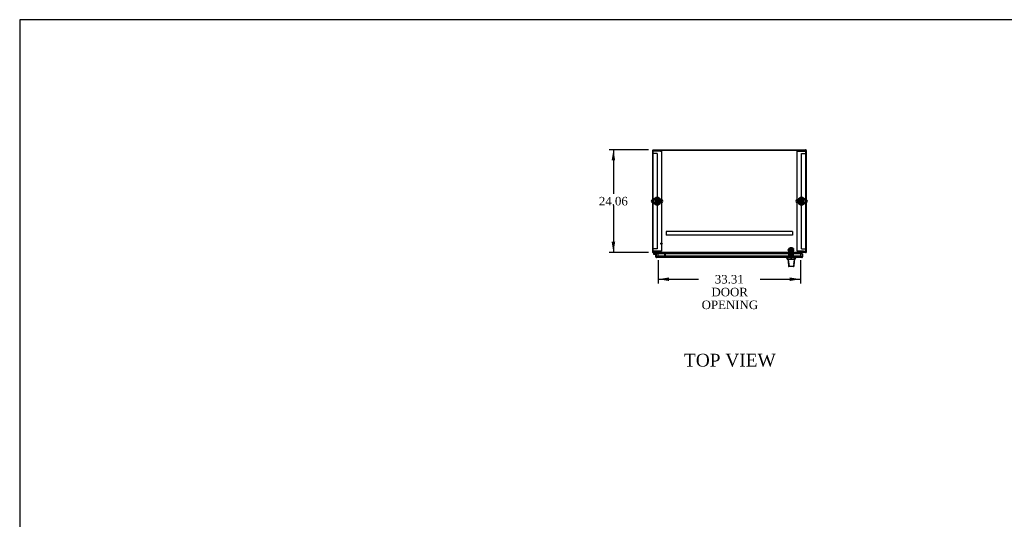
# Model space of a CAD drawing. Header units: inches. Extents: x 2 to 538, y -2 to 358.
# Tile 5 of 10: x 2 to 233, y 241 to 358. Entities that reach past the tile are written whole.
import ezdxf
from ezdxf.enums import TextEntityAlignment as Align
from ezdxf.lldxf.tags import DXFTag

# ---------------------------------------------------------------- set-up
doc = ezdxf.new("R2010")
doc.units = ezdxf.units.IN
doc.header["$MEASUREMENT"] = 0
for name, color, linetype in [('COM50677-1', 7, 'Continuous'), ('COM53964-2', 7, 'Continuous'), ('COM54746-78', 7, 'Continuous'), ('COM55914', 7, 'Continuous'), ('COM56670-6', 7, 'Continuous'), ('COM70220', 7, 'Continuous'), ('COM70838', 7, 'Continuous'), ('COM70839-6', 7, 'Continuous'), ('COM71199-6', 7, 'Continuous'), ('COM71207-6', 7, 'Continuous'), ('COM71209-6', 7, 'Continuous'), ('COM71211-3', 7, 'Continuous'), ('Default', 7, 'Continuous'), ('HAN13068', 7, 'Continuous'), ('HAN13068_NUT', 7, 'Continuous'), ('HAN13068_SCREW', 7, 'Continuous'), ('HAN_NUT', 7, 'Continuous'), ('NTS18024', 7, 'Continuous'), ('NTS18147', 7, 'Continuous'), ('ROL87452', 7, 'Continuous'), ('RVT17786', 7, 'Continuous'), ('RVT19000', 7, 'Continuous'), ('SCS86414', 7, 'Continuous'), ('SPC87322', 7, 'Continuous'), ('STD26122', 7, 'Continuous'), ('STD26258', 7, 'Continuous'), ('WAF25376', 7, 'Continuous'), ('WAF25377', 7, 'Continuous'), ('WAM254785', 7, 'Continuous'), ('WAM30038', 7, 'Continuous')]:
    doc.layers.add(name, color=color, linetype=linetype)
doc.styles.add('SEACAD_Times_New_Roman', font='times.ttf')
tags = doc.linetypes.add('HIDDEN2', pattern=[0.1875, 0.125, -0.0625]).pattern_tags.tags
tags[6:7] = [DXFTag(74, 4), DXFTag(75, 0), DXFTag(340, '0'), DXFTag(46, 0.0), DXFTag(50, 0.0), DXFTag(44, 0.0), DXFTag(45, 0.0)]
tags[4:5] = [DXFTag(74, 4), DXFTag(75, 0), DXFTag(340, '0'), DXFTag(46, 0.0), DXFTag(50, 0.0), DXFTag(44, 0.0), DXFTag(45, 0.0)]
doc.dimstyles.new('HAMMOND_(STH_-_540x360)', dxfattribs={"dimtxt": 2, "dimasz": 2.5, "dimexe": 1, "dimexo": 1, "dimgap": 0.5, "dimtad": 0, "dimtih": 1, "dimtoh": 1, "dimzin": 0, "dimdsep": 46, "dimtxsty": 'SEACAD_Times_New_Roman', "dimblk1": '_SE_FILLED', "dimblk2": '_SE_FILLED', "dimsah": 1, "dimcen": 1, "dimadec": 0, "dimazin": 0, "dimtfac": 0.8, "dimtofl": 0, "dimtmove": 0, "dimatfit": 3, "dimfxl": 1, "dimtolj": 1, "dimtzin": 0, "dimarcsym": 0})

# ---------------------------------------------------------------- blocks, each defined once
blk = doc.blocks.new('SE1')
at = {"layer": 'COM50677-1', "color": 7, "linetype": 'HIDDEN2'}
for p, q in [((150.72, 327.31), (150.53, 327.31)), ((152.35, 327.31), (150.72, 327.31)), ((152.35, 327.31), (152.53, 327.31)), ((152.53, 327.31), (152.53, 303.81)), ((184.4, 327.31), (184.59, 327.31)), ((184.4, 303.81), (184.4, 327.31)), ((184.59, 327.31), (186.22, 327.31)), ((186.22, 327.31), (186.4, 327.31)), ((150.72, 303.81), (150.53, 303.81)), ((152.35, 303.81), (150.72, 303.81)), ((152.53, 303.81), (152.35, 303.81)), ((184.59, 303.81), (184.4, 303.81)), ((184.59, 303.81), (186.22, 303.81)), ((186.22, 303.81), (186.4, 303.81))]:
    blk.add_line(p, q, dxfattribs=at)
at = {"layer": 'COM53964-2', "color": 7, "linetype": 'HIDDEN2'}
for p, q in [((150.67, 326.76), (150.53, 326.76)), ((151.39, 326.76), (150.67, 326.76)), ((151.53, 326.76), (151.39, 326.76)), ((151.53, 326.76), (151.53, 304.39)), ((185.4, 304.39), (185.4, 326.76)), ((185.4, 326.76), (185.54, 326.76)), ((185.54, 326.76), (186.26, 326.76)), ((186.26, 326.76), (186.4, 326.76)), ((150.67, 304.39), (150.53, 304.39)), ((151.39, 304.39), (150.67, 304.39)), ((151.53, 304.39), (151.39, 304.39)), ((185.4, 304.39), (185.54, 304.39)), ((185.54, 304.39), (186.26, 304.39)), ((186.26, 304.39), (186.4, 304.39))]:
    blk.add_line(p, q, dxfattribs=at)
at = {"layer": 'COM54746-78', "color": 7, "linetype": 'Continuous'}
for p, q in [((150.9, 303.53), (150.68, 303.32)), ((150.7, 303.24), (150.7, 303.22)), ((150.75, 303.29), (150.92, 303.47)), ((150.77, 303.29), (150.75, 303.29)), ((150.75, 303.17), (150.77, 303.17)), ((150.88, 303.11), (150.76, 303.11)), ((150.82, 303.22), (150.82, 303.24)), ((150.88, 303.23), (150.82, 303.23)), ((150.88, 303.18), (150.87, 303.18)), ((151.34, 303.18), (150.88, 303.18)), ((150.88, 303.18), (150.88, 303.11)), ((150.88, 303.11), (151.34, 303.11)), ((150.92, 303.47), (151.61, 303.47)), ((151.34, 303.11), (151.34, 303.11)), ((151.34, 302.63), (151.34, 302.63)), ((151.61, 303.47), (151.61, 303.53))]:
    blk.add_line(p, q, dxfattribs=at)
at = {"layer": 'COM54746-78', "color": 7, "linetype": 'HIDDEN2'}
for p, q in [((150.73, 303.27), (150.75, 303.29)), ((150.87, 303.18), (150.76, 303.18)), ((150.82, 303.23), (150.88, 303.22)), ((150.82, 303.23), (150.82, 303.23)), ((151.38, 303.18), (151.34, 303.18)), ((151.34, 302.63), (151.4, 302.63)), ((151.4, 302.63), (151.4, 303.15))]:
    blk.add_line(p, q, dxfattribs=at)
at = {"layer": 'COM54746-78', "color": 7, "linetype": 'Continuous'}
for centre, radius, start, end in [((150.76, 303.23), 0.117, 132.392, 0), ((150.75, 303.24), 0.05, 90, 180), ((150.75, 303.22), 0.05, 180, 270), ((150.77, 303.24), 0.05, 0, 90), ((150.77, 303.22), 0.05, 270, 0), ((150.76, 303.23), 0.117, 0, 72.9726)]:
    blk.add_arc(centre, radius, start, end, dxfattribs=at)
at = {"layer": 'COM54746-78', "color": 7, "linetype": 'HIDDEN2'}
for centre, radius, start, end in [((150.76, 303.23), 0.117, 72.9726, 132.392), ((150.76, 303.23), 0.055, 131.1959, 0), ((150.76, 303.23), 0.055, 0, 131.1959), ((151.38, 303.15), 0.025, 0, 90)]:
    blk.add_arc(centre, radius, start, end, dxfattribs=at)
at = {"layer": 'COM55914', "color": 7, "linetype": 'HIDDEN2'}
for p, q in [((183.28, 308.44), (153.65, 308.44)), ((153.65, 308.44), (153.65, 308.39)), ((153.65, 308.39), (153.65, 307.67)), ((153.65, 307.67), (153.65, 307.62)), ((183.28, 307.62), (153.65, 307.62)), ((183.28, 308.44), (183.28, 308.39)), ((183.28, 308.39), (183.28, 307.67)), ((183.28, 307.67), (183.28, 307.62))]:
    blk.add_line(p, q, dxfattribs=at)
at = {"layer": 'COM56670-6', "color": 7, "linetype": 'Continuous'}
for p, q in [((186.4, 327.53), (150.53, 327.53)), ((150.53, 327.53), (150.53, 315.89)), ((186.4, 315.89), (186.4, 327.53)), ((150.53, 315.23), (150.53, 303.67)), ((186.4, 303.67), (186.4, 315.23)), ((150.53, 303.67), (150.53, 303.53)), ((186.4, 303.53), (150.53, 303.53)), ((151.81, 303.53), (151.81, 303.48)), ((151.81, 303.22), (151.81, 303.48)), ((185.12, 303.48), (185.12, 303.53)), ((185.12, 303.48), (185.12, 303.22)), ((186.4, 303.53), (186.4, 303.67))]:
    blk.add_line(p, q, dxfattribs=at)
at = {"layer": 'COM56670-6', "color": 7, "linetype": 'HIDDEN2'}
for p, q in [((150.53, 315.89), (150.53, 315.23)), ((186.4, 315.23), (186.4, 315.89)), ((151.81, 302.7), (151.81, 303.22)), ((151.81, 302.66), (151.81, 302.7)), ((151.81, 302.56), (151.81, 302.66)), ((151.81, 302.66), (151.81, 302.66)), ((151.81, 302.56), (151.81, 302.56)), ((151.81, 302.56), (151.81, 302.56)), ((151.81, 302.56), (185.12, 302.56)), ((184.87, 302.7), (152.06, 302.7)), ((184.87, 302.6), (152.06, 302.6)), ((185.12, 303.22), (185.12, 302.7)), ((185.12, 302.7), (185.12, 302.66)), ((185.12, 302.66), (185.12, 302.66)), ((185.12, 302.66), (185.12, 302.56)), ((185.12, 302.56), (185.12, 302.56)), ((185.12, 302.56), (185.12, 302.56))]:
    blk.add_line(p, q, dxfattribs=at)
for centre in [(151.53, 315.56), (185.4, 315.56)]:
    blk.add_circle(centre, 0.375, dxfattribs=at)
for centre, major_axis, start_param, end_param in [((152.06, 302.65), (-0.25, 0), 4.712389, 6.211302), ((152.06, 302.56), (0.25, 0), 1.570796, 3.06971), ((184.87, 302.65), (0.25, 0), 0.071883, 1.570796), ((184.87, 302.56), (0.25, 0), 0.071883, 1.570796)]:
    blk.add_ellipse(centre, major_axis=major_axis, ratio=0.173648, start_param=start_param, end_param=end_param, dxfattribs=at)
at = {"layer": 'COM70220', "color": 7, "linetype": 'HIDDEN2'}
for p, q in [((151.98, 302.69), (151.73, 302.69)), ((184.89, 302.69), (151.98, 302.69)), ((185.14, 302.69), (184.89, 302.69))]:
    blk.add_line(p, q, dxfattribs=at)
for centre, start, end in [((151.73, 302.44), 90, 180), ((185.14, 302.44), 0, 90)]:
    blk.add_arc(centre, 0.25, start, end, dxfattribs=at)
at = {"layer": 'COM70838', "color": 7, "linetype": 'HIDDEN2'}
for p, q in [((182.34, 303.42), (182.34, 303.54)), ((182.34, 303.54), (182.47, 303.54)), ((182.47, 303.42), (182.34, 303.42)), ((182.95, 303.54), (182.47, 303.54)), ((182.47, 303.42), (183.55, 303.42)), ((183.55, 303.54), (182.98, 303.54)), ((183.55, 303.54), (183.64, 303.54)), ((183.64, 303.42), (183.55, 303.42)), ((184.3, 303.54), (183.64, 303.54)), ((183.64, 303.42), (184.35, 303.42)), ((184.35, 303.42), (184.35, 303.56)), ((184.35, 303.42), (184.42, 303.42)), ((184.41, 303.64), (184.41, 303.66)), ((184.48, 303.48), (184.48, 303.48)), ((185.73, 303.83), (184.61, 303.83)), ((184.61, 303.7), (185.73, 303.7)), ((184.61, 303.7), (184.61, 303.6)), ((184.61, 303.6), (185.85, 303.6)), ((185.85, 303.81), (185.85, 303.69)), ((185.85, 303.6), (185.85, 303.69))]:
    blk.add_line(p, q, dxfattribs=at)
for centre, radius, start, end in [((184.3, 303.66), 0.117, 270, 298.0398), ((184.3, 303.66), 0.117, 298.0398, 0), ((184.61, 303.64), 0.193, 90, 180), ((184.42, 303.48), 0.06, 270, 0), ((184.61, 303.48), 0.125, 90, 180)]:
    blk.add_arc(centre, radius, start, end, dxfattribs=at)
for centre, major_axis, start_param, end_param in [((185.73, 303.81), (-0.125, 0), 3.141593, 4.712389), ((185.73, 303.69), (0.125, 0), 0, 1.570796)]:
    blk.add_ellipse(centre, major_axis=major_axis, ratio=0.145455, start_param=start_param, end_param=end_param, dxfattribs=at)
at = {"layer": 'COM70839-6', "color": 7, "linetype": 'HIDDEN2'}
for p, q in [((182.43, 304.38), (182.43, 304.45)), ((182.5, 304.45), (182.43, 304.45)), ((182.43, 304.38), (182.43, 304.12)), ((182.43, 303.95), (182.43, 304.12)), ((182.43, 302.82), (182.43, 303.95)), ((182.43, 302.81), (182.43, 302.82)), ((182.5, 302.81), (182.43, 302.81)), ((182.5, 304.45), (182.5, 304.38)), ((182.5, 304.12), (182.5, 304.38)), ((183.43, 304.13), (182.5, 304.13)), ((182.5, 304.12), (182.5, 303.95)), ((182.5, 304.07), (183.43, 304.07)), ((182.5, 302.82), (182.5, 303.95)), ((183.43, 303.27), (182.5, 303.27)), ((182.5, 302.82), (182.5, 302.81)), ((183.43, 304.38), (183.43, 304.45)), ((183.5, 304.45), (183.43, 304.45)), ((183.43, 304.38), (183.43, 304.12)), ((183.43, 303.95), (183.43, 304.12)), ((183.43, 302.82), (183.43, 303.95)), ((183.43, 302.81), (183.43, 302.82)), ((183.5, 302.81), (183.43, 302.81)), ((183.5, 304.45), (183.5, 304.38)), ((183.5, 304.12), (183.5, 304.38)), ((183.5, 304.12), (183.5, 303.95)), ((183.5, 302.82), (183.5, 303.95)), ((183.5, 302.82), (183.5, 302.81))]:
    blk.add_line(p, q, dxfattribs=at)
at = {"layer": 'COM71199-6', "color": 7, "linetype": 'Continuous'}
for p, q in [((151.25, 303.11), (151.34, 303.11)), ((151.25, 302.48), (151.25, 303.11)), ((185.53, 303.22), (151.34, 303.22)), ((151.34, 303.22), (151.34, 302.48)), ((151.34, 302.48), (151.34, 303.11)), ((185.53, 303.22), (185.53, 302.48)), ((185.62, 303.22), (185.53, 303.22)), ((185.53, 303.22), (185.53, 302.48)), ((185.62, 303.22), (185.62, 302.48)), ((151.34, 302.42), (151.3, 302.37)), ((151.34, 302.48), (151.34, 302.48)), ((151.34, 302.48), (151.34, 302.37)), ((151.34, 302.48), (151.34, 302.42)), ((185.48, 302.34), (151.39, 302.34)), ((151.39, 302.34), (151.39, 302.34)), ((151.39, 302.34), (151.39, 302.34)), ((151.39, 302.34), (151.39, 302.34)), ((185.48, 302.34), (185.48, 302.34)), ((185.48, 302.34), (185.48, 302.34)), ((185.53, 302.48), (185.53, 302.48)), ((185.53, 302.48), (185.53, 302.37)), ((185.53, 302.42), (185.53, 302.48)), ((185.53, 302.42), (185.57, 302.37))]:
    blk.add_line(p, q, dxfattribs=at)
for centre, start, end in [((151.39, 302.48), 180, 232.4964), ((151.39, 302.48), 232.4964, 269.8439), ((151.39, 302.48), 269.9238, 270), ((185.48, 302.48), 270.1561, 307.5036), ((185.48, 302.48), 270, 270.0762), ((185.48, 302.48), 307.5036, 0)]:
    blk.add_arc(centre, 0.143, start, end, dxfattribs=at)
for points in [[(151.34, 302.37), (151.35, 302.36), (151.36, 302.35), (151.37, 302.35), (151.37, 302.34), (151.38, 302.34), (151.39, 302.34), (151.39, 302.34)], [(185.53, 302.37), (185.52, 302.36), (185.51, 302.35), (185.5, 302.35), (185.5, 302.34), (185.49, 302.34), (185.48, 302.34), (185.48, 302.34)]]:
    blk.add_open_spline(points, degree=3, knots=[0, 0, 0, 0, 0.5, 0.5, 0.75, 0.75, 1, 1, 1, 1], dxfattribs=at)
at = {"layer": 'COM71207-6', "color": 7, "linetype": 'Continuous'}
for p, q in [((150.44, 327.53), (150.44, 315.89)), ((150.44, 327.53), (150.53, 327.53)), ((150.44, 315.23), (150.44, 303.62)), ((150.44, 303.62), (150.53, 303.62)), ((151.72, 303.48), (151.72, 303.22))]:
    blk.add_line(p, q, dxfattribs=at)
at = {"layer": 'COM71207-6', "color": 7, "linetype": 'HIDDEN2'}
for p, q in [((150.44, 315.89), (150.44, 315.23)), ((151.72, 303.22), (151.72, 302.56)), ((151.81, 302.56), (151.72, 302.56))]:
    blk.add_line(p, q, dxfattribs=at)
at = {"layer": 'COM71207-6', "color": 7, "linetype": 'Continuous'}
for centre, radius, start, end in [((150.58, 303.67), 0.143, 199.6129, 250.3871), ((151.67, 303.48), 0.048, 0, 90), ((151.67, 303.48), 0.143, 0, 19.6129)]:
    blk.add_arc(centre, radius, start, end, dxfattribs=at)
at = {"layer": 'COM71207-6', "color": 7, "linetype": 'HIDDEN2'}
for centre, radius, start, end in [((150.58, 303.67), 0.048, 180, 270), ((150.58, 303.67), 0.143, 250.3871, 270), ((151.67, 303.48), 0.143, 19.6129, 90)]:
    blk.add_arc(centre, radius, start, end, dxfattribs=at)
at = {"layer": 'COM71209-6', "color": 7, "linetype": 'HIDDEN2'}
blk.add_line((151.81, 302.56), (185.12, 302.56), dxfattribs=at)
at = {"layer": 'COM71211-3', "color": 7, "linetype": 'Continuous'}
for p, q in [((150.53, 327.59), (150.53, 327.53)), ((150.53, 327.59), (186.35, 327.59)), ((186.5, 327.45), (186.5, 315.89)), ((186.5, 315.23), (186.5, 303.62)), ((185.22, 303.22), (185.22, 303.48)), ((186.4, 303.62), (186.5, 303.62)), ((186.4, 303.53), (186.5, 303.53)), ((186.5, 303.62), (186.5, 303.53))]:
    blk.add_line(p, q, dxfattribs=at)
at = {"layer": 'COM71211-3', "color": 7, "linetype": 'HIDDEN2'}
for p, q in [((150.53, 327.49), (186.35, 327.49)), ((186.5, 315.89), (186.5, 315.23)), ((185.12, 302.56), (185.22, 302.56)), ((185.22, 302.56), (185.22, 303.22))]:
    blk.add_line(p, q, dxfattribs=at)
at = {"layer": 'COM71211-3', "color": 7, "linetype": 'Continuous'}
for centre, radius, start, end in [((186.35, 327.45), 0.143, 0, 90), ((185.26, 303.48), 0.143, 160.3871, 180), ((185.26, 303.48), 0.048, 90, 180), ((186.35, 303.67), 0.143, 289.6129, 340.3871)]:
    blk.add_arc(centre, radius, start, end, dxfattribs=at)
at = {"layer": 'COM71211-3', "color": 7, "linetype": 'HIDDEN2'}
for centre, radius, start, end in [((186.35, 327.45), 0.048, 0, 90), ((185.26, 303.48), 0.143, 90, 160.3871), ((186.35, 303.67), 0.048, 270, 0), ((186.35, 303.67), 0.143, 270, 289.6129)]:
    blk.add_arc(centre, radius, start, end, dxfattribs=at)
at = {"layer": 'HAN13068', "color": 7, "linetype": 'HIDDEN2'}
for p, q in [((182.57, 303.04), (182.77, 303.04)), ((182.57, 303.04), (182.57, 302.34)), ((182.77, 303.04), (183.17, 303.04)), ((182.77, 303.04), (182.77, 302.34)), ((182.84, 304.53), (182.81, 304.5)), ((182.81, 304.5), (183.13, 304.5)), ((182.81, 304.5), (182.81, 303.54)), ((182.81, 303.17), (182.81, 303.04)), ((182.81, 303.17), (182.97, 303.17)), ((183.1, 304.53), (182.84, 304.53)), ((182.97, 303.17), (183.13, 303.17)), ((183.13, 304.5), (183.1, 304.53)), ((183.13, 303.54), (183.13, 304.5)), ((183.13, 303.17), (183.13, 303.04)), ((183.17, 303.04), (183.36, 303.04)), ((183.17, 303.04), (183.17, 302.34)), ((183.36, 303.04), (183.36, 302.34))]:
    blk.add_line(p, q, dxfattribs=at)
at = {"layer": 'HAN13068', "color": 7, "linetype": 'Continuous'}
for p, q in [((181.88, 302.34), (181.88, 302.26)), ((181.88, 302.26), (181.94, 302.26)), ((181.97, 302.26), (182.26, 301.91)), ((182.07, 302.26), (181.99, 302.26)), ((183.68, 302.26), (182.07, 302.26)), ((182.18, 301.91), (182.19, 301.91)), ((182.26, 301.91), (182.19, 301.91)), ((182.3, 301.91), (182.26, 301.91)), ((182.26, 301.91), (182.47, 300.27)), ((182.4, 301.91), (182.3, 301.91)), ((182.36, 300.28), (182.36, 300.28)), ((183.67, 301.91), (182.4, 301.91)), ((182.52, 300.23), (182.42, 300.23)), ((183.46, 300.23), (182.52, 300.23)), ((183.51, 300.23), (183.46, 300.23)), ((183.67, 301.91), (183.51, 300.27)), ((183.57, 300.28), (183.57, 300.28)), ((183.7, 301.91), (183.67, 301.91)), ((183.86, 302.26), (183.68, 302.26)), ((183.72, 301.91), (183.7, 301.91)), ((183.73, 301.91), (183.72, 301.91)), ((183.73, 301.91), (183.76, 301.91)), ((183.94, 302.26), (183.86, 302.26)), ((183.94, 302.26), (184.06, 302.26)), ((184.06, 302.26), (184.06, 302.34))]:
    blk.add_line(p, q, dxfattribs=at)
for centre, radius, start, end in [((178.08, 298.63), 5.25, 38.6173, 43.7666), ((182.42, 300.29), 0.06, 185.9929, 270.0075), ((183.45, 300.28), 0.0554, 272.131, 348.8293), ((183.51, 300.29), 0.06, 269.9911, 354.4242), ((121.71, 307.95), 62.32, 353.4784, 354.4341), ((196.17, 291.72), 16.06, 138.9673, 140.6254)]:
    blk.add_arc(centre, radius, start, end, dxfattribs=at)
for points in [[(182.19, 301.91), (182.25, 301.37), (182.3, 300.82), (182.36, 300.28)], [(183.73, 301.91), (183.68, 301.37), (183.62, 300.82), (183.57, 300.28)], [(183.68, 302.26), (183.68, 302.14), (183.68, 302.02), (183.67, 301.91)]]:
    blk.add_open_spline(points, degree=3, dxfattribs=at)
blk.add_open_spline([(182.47, 300.27), (182.48, 300.26), (182.48, 300.25), (182.5, 300.23), (182.51, 300.23), (182.52, 300.23)], degree=3, knots=[0, 0, 0, 0, 0.5, 0.5, 1, 1, 1, 1], dxfattribs=at)
at = {"layer": 'HAN13068_NUT', "color": 7, "linetype": 'HIDDEN2'}
for p, q in [((182.63, 303.92), (182.63, 303.87)), ((182.63, 303.87), (182.8, 303.87)), ((182.63, 303.87), (182.63, 303.54)), ((183.27, 303.95), (182.66, 303.95)), ((182.8, 303.87), (182.97, 303.87)), ((182.97, 303.87), (183.13, 303.87)), ((182.97, 303.87), (182.97, 303.54)), ((183.13, 303.87), (183.3, 303.87)), ((183.3, 303.87), (183.3, 303.92)), ((183.3, 303.87), (183.3, 303.54))]:
    blk.add_line(p, q, dxfattribs=at)
for centre, start, end in [((182.66, 303.92), 90, 180), ((183.27, 303.92), 0, 90)]:
    blk.add_arc(centre, 0.03, start, end, dxfattribs=at)
at = {"layer": 'HAN13068_SCREW', "color": 7, "linetype": 'HIDDEN2'}
for p, q in [((182.7, 302.54), (183.23, 302.54)), ((182.7, 302.54), (182.7, 302.47)), ((182.85, 302.67), (182.74, 302.67)), ((182.74, 302.67), (182.74, 302.54)), ((183.08, 302.67), (182.85, 302.67)), ((182.85, 302.67), (182.85, 302.54)), ((183.19, 302.67), (183.08, 302.67)), ((183.08, 302.67), (183.08, 302.54)), ((183.19, 302.67), (183.19, 302.54)), ((183.23, 302.47), (183.23, 302.54)), ((182.7, 302.47), (183.23, 302.47)), ((182.85, 302.47), (182.85, 302.09)), ((182.85, 302.09), (183.08, 302.09)), ((183.08, 302.09), (183.08, 302.47))]:
    blk.add_line(p, q, dxfattribs=at)
at = {"layer": 'HAN_NUT', "color": 7, "linetype": 'HIDDEN2'}
for p, q in [((182.66, 302.65), (182.35, 302.65)), ((182.35, 302.44), (182.35, 302.65)), ((183.27, 302.65), (182.66, 302.65)), ((182.66, 302.44), (182.66, 302.65)), ((183.58, 302.65), (183.27, 302.65)), ((183.27, 302.44), (183.27, 302.65)), ((183.58, 302.44), (183.58, 302.65))]:
    blk.add_line(p, q, dxfattribs=at)
at = {"layer": 'NTS18024', "color": 7, "linetype": 'HIDDEN2'}
for p, q in [((151.53, 316.1), (151.07, 315.82)), ((151.07, 315.82), (151.07, 315.3)), ((151.07, 315.3), (151.53, 315.03)), ((152, 315.82), (151.53, 316.1)), ((151.53, 315.03), (152, 315.3)), ((152, 315.3), (152, 315.82)), ((185.4, 316.1), (184.94, 315.82)), ((184.94, 315.82), (184.94, 315.3)), ((184.94, 315.3), (185.4, 315.03)), ((185.87, 315.82), (185.4, 316.1)), ((185.4, 315.03), (185.87, 315.3)), ((185.87, 315.3), (185.87, 315.82))]:
    blk.add_line(p, q, dxfattribs=at)
for centre in [(151.53, 315.56), (185.4, 315.56)]:
    blk.add_circle(centre, 0.263, dxfattribs=at)
at = {"layer": 'NTS18147', "color": 7, "linetype": 'HIDDEN2'}
for p, q in [((182.5, 303.47), (182.5, 303.47)), ((182.57, 303.47), (182.5, 303.47)), ((182.5, 303.47), (182.5, 303.41)), ((182.57, 303.47), (182.5, 303.47)), ((182.57, 303.41), (182.5, 303.41)), ((182.57, 303.41), (182.5, 303.41)), ((182.5, 303.41), (182.5, 303.34)), ((182.5, 303.34), (182.57, 303.34)), ((182.5, 303.34), (182.57, 303.34)), ((182.57, 303.47), (182.57, 303.47)), ((182.57, 303.47), (182.57, 303.41)), ((182.57, 303.41), (182.57, 303.41)), ((182.57, 303.34), (182.57, 303.41)), ((182.57, 303.34), (182.9, 303.34)), ((182.57, 303.34), (182.9, 303.34)), ((182.77, 303.47), (182.73, 303.47)), ((182.77, 303.47), (182.73, 303.47)), ((182.75, 303.34), (182.75, 303.34)), ((182.75, 303.34), (182.75, 302.91)), ((183.19, 302.91), (182.75, 302.91)), ((183.19, 302.91), (182.75, 302.91)), ((183.03, 303.41), (182.9, 303.41)), ((182.9, 303.41), (182.9, 303.41)), ((183.03, 303.41), (182.9, 303.41)), ((182.9, 303.41), (182.9, 303.34)), ((182.9, 303.34), (183.03, 303.34)), ((182.9, 303.34), (183.03, 303.34)), ((183.03, 303.41), (183.03, 303.41)), ((183.03, 303.34), (183.03, 303.41)), ((183.03, 303.34), (183.36, 303.34)), ((183.03, 303.34), (183.36, 303.34)), ((183.2, 303.47), (183.17, 303.47)), ((183.2, 303.47), (183.17, 303.47)), ((183.19, 303.34), (183.19, 303.34)), ((183.19, 302.91), (183.19, 303.34)), ((183.43, 303.41), (183.36, 303.41)), ((183.36, 303.41), (183.36, 303.41)), ((183.43, 303.41), (183.36, 303.41)), ((183.36, 303.41), (183.36, 303.34)), ((183.36, 303.34), (183.43, 303.34)), ((183.36, 303.34), (183.43, 303.34)), ((183.37, 303.47), (183.37, 303.47)), ((183.43, 303.47), (183.37, 303.47)), ((183.37, 303.41), (183.37, 303.47)), ((183.43, 303.47), (183.37, 303.47)), ((183.43, 303.47), (183.43, 303.47)), ((183.43, 303.41), (183.43, 303.47)), ((183.43, 303.34), (183.43, 303.41))]:
    blk.add_line(p, q, dxfattribs=at)
for centre, start_param, end_param in [((182.73, 303.15), 2.506883, 3.776302), ((182.73, 303.15), 2.506883, 3.141593), ((182.77, 303.15), 2.506883, 3.141593), ((183.17, 303.15), 3.141593, 3.776302), ((183.17, 303.15), 3.141593, 3.776302), ((183.2, 303.15), 2.506883, 3.776302), ((183.2, 303.15), 2.506883, 3.776302)]:
    blk.add_ellipse(centre, major_axis=(0, -0.318), ratio=0.866025, start_param=start_param, end_param=end_param, dxfattribs=at)
at = {"layer": 'ROL87452', "color": 7, "linetype": 'HIDDEN2'}
for p, q in [((182.65, 304.62), (182.65, 303.62)), ((183.28, 304.62), (182.65, 304.62)), ((183.28, 304.62), (183.28, 303.62))]:
    blk.add_line(p, q, dxfattribs=at)
at = {"layer": 'RVT17786', "color": 7, "linetype": 'HIDDEN2'}
for p, q in [((182.29, 304), (182.29, 304.25)), ((183.5, 304.25), (182.29, 304.25)), ((182.29, 304), (183.5, 304))]:
    blk.add_line(p, q, dxfattribs=at)
blk.add_arc((183.26, 304.12), 0.318, 317.1291, 42.8709, dxfattribs=at)
at = {"layer": 'RVT19000', "color": 7, "linetype": 'HIDDEN2'}
for p, q in [((183.28, 303.66), (182.65, 303.66)), ((182.65, 303.62), (182.65, 303.54)), ((182.77, 303.54), (182.77, 303.42)), ((182.82, 303.42), (182.82, 303.21)), ((183.11, 303.21), (182.82, 303.21)), ((182.98, 303.54), (182.95, 303.54)), ((183.11, 303.21), (183.11, 303.42)), ((183.16, 303.42), (183.16, 303.54)), ((183.28, 303.54), (183.28, 303.62))]:
    blk.add_line(p, q, dxfattribs=at)
at = {"layer": 'SCS86414', "color": 7, "linetype": 'Continuous'}
for p, q in [((152.57, 315.89), (150.49, 315.89)), ((150.49, 315.23), (152.57, 315.23)), ((186.44, 315.89), (184.36, 315.89)), ((184.36, 315.23), (186.44, 315.23))]:
    blk.add_line(p, q, dxfattribs=at)
for centre, radius, start, end in [((150.49, 315.56), 0.331, 90, 270), ((151.53, 315.56), 0.625, 32.0055, 147.9945), ((151.53, 315.56), 0.625, 212.0055, 327.9945), ((152.57, 315.56), 0.331, 270, 90), ((184.36, 315.56), 0.331, 90, 270), ((185.4, 315.56), 0.625, 32.0055, 147.9945), ((185.4, 315.56), 0.625, 212.0055, 327.9945), ((186.44, 315.56), 0.331, 270, 90)]:
    blk.add_arc(centre, radius, start, end, dxfattribs=at)
at = {"layer": 'SPC87322', "color": 7, "linetype": 'HIDDEN2'}
for p, q in [((182.57, 303.42), (182.57, 303.04)), ((182.73, 303.54), (182.73, 303.42)), ((182.74, 303.54), (182.74, 303.42)), ((183.19, 303.54), (183.19, 303.42)), ((183.2, 303.54), (183.2, 303.42)), ((183.36, 303.04), (183.36, 303.42))]:
    blk.add_line(p, q, dxfattribs=at)
at = {"layer": 'STD26122', "color": 7, "linetype": 'HIDDEN2'}
for p, q in [((182.82, 303.44), (182.78, 303.4)), ((182.78, 303.4), (183.15, 303.4)), ((182.78, 303.4), (182.78, 302.44)), ((183.12, 303.44), (182.82, 303.44)), ((183.15, 303.4), (183.12, 303.44)), ((183.15, 302.44), (183.15, 303.4))]:
    blk.add_line(p, q, dxfattribs=at)
at = {"layer": 'STD26258', "color": 7, "linetype": 'HIDDEN2'}
for p, q in [((153.22, 303.06), (153.47, 303.06)), ((153.22, 303.06), (153.22, 302.47)), ((153.25, 303.06), (153.25, 302.47)), ((153.44, 303.06), (153.44, 302.47)), ((153.47, 302.47), (153.47, 303.06)), ((153.19, 302.47), (153.5, 302.47)), ((153.19, 302.47), (153.19, 302.44)), ((153.5, 302.44), (153.5, 302.47))]:
    blk.add_line(p, q, dxfattribs=at)
for radius in [0.156, 0.125]:
    blk.add_circle((152.53, 305.62), radius, dxfattribs=at)
at = {"layer": 'WAF25376', "color": 7, "linetype": 'HIDDEN2'}
for p, q in [((182.53, 304.44), (182.53, 303.81)), ((182.63, 304.44), (182.53, 304.44)), ((182.53, 303.81), (182.63, 303.81)), ((182.63, 304.44), (182.63, 303.81)), ((183.3, 303.81), (183.3, 304.44)), ((183.4, 304.44), (183.3, 304.44)), ((183.3, 303.81), (183.4, 303.81)), ((183.4, 303.81), (183.4, 304.44))]:
    blk.add_line(p, q, dxfattribs=at)
at = {"layer": 'WAF25377', "color": 7, "linetype": 'Continuous'}
for centre, start, end in [((151.53, 315.56), 22.2452, 157.7548), ((185.4, 315.56), 22.2452, 157.7548), ((151.53, 315.56), 202.2452, 337.7548), ((185.4, 315.56), 202.2452, 337.7548)]:
    blk.add_arc(centre, 0.875, start, end, dxfattribs=at)
at = {"layer": 'WAF25377', "color": 7, "linetype": 'HIDDEN2'}
for centre, radius, start, end in [((151.53, 315.56), 0.875, 157.7548, 202.2452), ((151.53, 315.56), 0.34, 0, 272.4516), ((151.53, 315.56), 0.34, 274.2613, 0), ((151.53, 315.56), 0.875, 0, 22.2452), ((151.53, 315.56), 0.875, 337.7548, 0), ((185.4, 315.56), 0.875, 157.7548, 202.2452), ((185.4, 315.56), 0.34, 94.3049, 0), ((185.4, 315.56), 0.34, 0, 92.3941), ((185.4, 315.56), 0.875, 0, 22.2452), ((185.4, 315.56), 0.875, 337.7548, 0)]:
    blk.add_arc(centre, radius, start, end, dxfattribs=at)
at = {"layer": 'WAM254785', "color": 7, "linetype": 'HIDDEN2'}
for centre, radius in [((151.53, 315.56), 0.75), ((151.53, 315.56), 0.312), ((185.4, 315.56), 0.75), ((185.4, 315.56), 0.312)]:
    blk.add_circle(centre, radius, dxfattribs=at)
at = {"layer": 'WAM30038', "color": 7, "linetype": 'HIDDEN2'}
for p, q in [((182.59, 303.22), (183.34, 303.22)), ((182.59, 303.22), (182.59, 303.22)), ((182.59, 303.22), (183.34, 303.22)), ((182.59, 303.22), (182.59, 303.19)), ((182.59, 303.19), (183.34, 303.19)), ((182.59, 303.19), (183.34, 303.19)), ((182.79, 303.13), (182.74, 303.13)), ((182.79, 303.13), (182.74, 303.13)), ((182.76, 303.18), (182.79, 303.13)), ((182.76, 303.18), (182.79, 303.13)), ((182.8, 303.15), (182.78, 303.19)), ((182.82, 303.13), (182.79, 303.18)), ((182.82, 303.13), (182.79, 303.18)), ((182.79, 303.13), (182.8, 303.15)), ((182.79, 303.13), (182.8, 303.15)), ((182.95, 303.13), (182.82, 303.13)), ((182.95, 303.13), (182.82, 303.13)), ((182.95, 303.18), (182.95, 303.13)), ((182.98, 303.13), (182.98, 303.18)), ((183.11, 303.13), (182.98, 303.13)), ((183.11, 303.13), (182.98, 303.13)), ((183.14, 303.18), (183.11, 303.13)), ((183.14, 303.18), (183.11, 303.13)), ((183.15, 303.19), (183.13, 303.15)), ((183.13, 303.15), (183.14, 303.13)), ((183.13, 303.15), (183.14, 303.13)), ((183.14, 303.13), (183.17, 303.18)), ((183.14, 303.13), (183.17, 303.18)), ((183.19, 303.13), (183.14, 303.13)), ((183.19, 303.13), (183.14, 303.13)), ((183.34, 303.22), (183.34, 303.22)), ((183.34, 303.19), (183.34, 303.22))]:
    blk.add_line(p, q, dxfattribs=at)
for centre, radius, start, end in [((182.06, 302.61), 0.85, 41.7058, 43.4493), ((182.97, 303.18), 0.0181, 91.7718, 183.073), ((182.96, 303.18), 0.0182, 357.1609, 87.9942), ((183.87, 302.61), 0.854, 136.5547, 138.2901)]:
    blk.add_arc(centre, radius, start, end, dxfattribs=at)
for points, knots in [([(182.74, 303.13), (182.73, 303.14), (182.71, 303.16), (182.7, 303.17), (182.7, 303.17), (182.7, 303.17), (182.7, 303.18)], [0, 0, 0, 0, 0.858552, 0.858552, 0.858552, 1, 1, 1, 1]), ([(182.79, 303.18), (182.79, 303.18), (182.79, 303.18), (182.78, 303.18), (182.78, 303.19), (182.78, 303.19), (182.77, 303.19), (182.77, 303.19), (182.77, 303.19), (182.76, 303.19)], [0, 0, 0, 0, 0.25, 0.25, 0.5, 0.5, 0.75, 0.75, 1, 1, 1, 1]), ([(182.76, 303.19), (182.76, 303.19), (182.76, 303.19), (182.76, 303.18), (182.76, 303.18), (182.76, 303.18)], [0.4389304, 0.4389304, 0.4389304, 0.4389304, 0.5, 0.5, 1, 1, 1, 1]), ([(183.17, 303.19), (183.17, 303.19), (183.16, 303.19), (183.16, 303.19), (183.16, 303.19), (183.15, 303.18), (183.15, 303.18), (183.14, 303.18)], [0, 0, 0, 0, 0.25, 0.25, 0.5, 0.5, 1, 1, 1, 1]), ([(183.17, 303.18), (183.17, 303.18), (183.17, 303.18), (183.17, 303.18), (183.17, 303.19), (183.17, 303.19), (183.17, 303.19), (183.17, 303.19)], [0, 0, 0, 0, 0.25, 0.25, 0.5, 0.5, 0.5626015, 0.5626015, 0.5626015, 0.5626015]), ([(183.23, 303.18), (183.23, 303.17), (183.23, 303.17), (183.23, 303.17), (183.22, 303.16), (183.21, 303.14), (183.19, 303.13)], [0, 0, 0, 0, 0.141448, 0.141448, 0.141448, 1, 1, 1, 1])]:
    blk.add_open_spline(points, degree=3, knots=knots, dxfattribs=at)
blk = doc.blocks.new('DMBLK5475')
at = {"layer": 'Default', "linetype": 'Continuous'}
for points in [[(154.31, 296.85), (154.31, 297.68), (151.81, 297.26)], [(182.62, 296.85), (185.12, 297.26), (182.62, 297.68)]]:
    blk.add_hatch(color=7, dxfattribs=at).paths.add_polyline_path(points)
at = {"layer": 'Default', "color": 7, "linetype": 'Continuous'}
for p, q in [((151.81, 301.7), (151.81, 296.26)), ((185.12, 301.7), (185.12, 296.26)), ((151.81, 297.26), (161.27, 297.26)), ((175.66, 297.26), (185.12, 297.26))]:
    blk.add_line(p, q, dxfattribs=at)
at = {"layer": 'Default', "color": 7, "linetype": 'Continuous', "style": 'SEACAD_Times_New_Roman'}
for s, p in [('33.31', (165.05, 298.26)), ('DOOR', (164.27, 295.26)), ('OPENING', (161.97, 292.26))]:
    blk.add_text(s, height=2, dxfattribs=at).set_placement(p, align=Align.TOP_LEFT)
blk = doc.blocks.new('_SE_FILLED')
at = {"color": 0}
blk.add_line((0, 0), (-1, 0), dxfattribs=at)
blk.add_solid([(0, 0), (-1, -0.1665), (-1, 0.1665), (0, 0)], dxfattribs=at)
blk = doc.blocks.new('DMBLK5484')
at = {"layer": 'Default', "linetype": 'Continuous'}
for points in [[(140.86, 325.09), (141.69, 325.09), (141.28, 327.59)], [(140.86, 306.03), (141.28, 303.53), (141.69, 306.03)]]:
    blk.add_hatch(color=7, dxfattribs=at).paths.add_polyline_path(points)
at = {"layer": 'Default', "color": 7, "linetype": 'Continuous'}
for p, q in [((149.53, 327.59), (140.28, 327.59)), ((141.28, 327.59), (141.28, 317.26)), ((141.28, 314.56), (141.28, 303.53)), ((149.53, 303.53), (140.28, 303.53))]:
    blk.add_line(p, q, dxfattribs=at)
at = {"layer": 'Default', "color": 7, "linetype": 'Continuous', "style": 'SEACAD_Times_New_Roman'}
blk.add_text('24.06', height=2, dxfattribs=at).set_placement((137.86, 316.56), align=Align.TOP_LEFT)
blk = doc.blocks.new('BORDER')
at = {"layer": 'Default', "color": 7, "linetype": 'Continuous'}
for p, q in [((0, 27.86), (-41.86, 27.86)), ((-41.86, 27.86), (-41.86, 0))]:
    blk.add_line(p, q, dxfattribs=at)

msp = doc.modelspace()

# ---------------------------------------------------------------- block references
at = {"layer": 'Default', "color": 7, "xscale": 12.8, "yscale": 12.8, "zscale": 12.8}
msp.add_blockref('BORDER', (537.834, 1.476), dxfattribs=at)
at = {"layer": 'Default'}
msp.add_blockref('SE1', (0, 0), dxfattribs=at)

# ---------------------------------------------------------------- texts
at = {"layer": 'Default', "color": 7, "linetype": 'Continuous', "style": 'SEACAD_Times_New_Roman'}
msp.add_text('TOP VIEW', height=3, dxfattribs=at).set_placement((157.832, 279.788), align=Align.TOP_LEFT)

# ---------------------------------------------------------------- dimensions: what is measured, and where the dimension line sits
at = {"layer": 'Default', "color": 7, "linetype": 'Continuous'}
for base, p1, p2, angle, text, picture, middle in [((141.276, 327.589), (150.53, 327.589), (150.53, 303.529), 270, '\\A1;<>', 'DMBLK5484', (141.276, 315.559)), ((151.81, 297.262), (151.81, 302.704), (185.12, 302.704), 0, '\\A1;<>\\PDOOR\\XOPENING', 'DMBLK5475', (168.465, 297.262))]:
    dim = msp.add_linear_dim(base=base, p1=p1, p2=p2, angle=angle, text=text, dimstyle='HAMMOND_(STH_-_540x360)', dxfattribs=at)
    dim.commit()
    dim.dimension.update_dxf_attribs({"geometry": picture, "text_midpoint": middle, "dimtype": 161})

doc.saveas('drawing.dxf')
